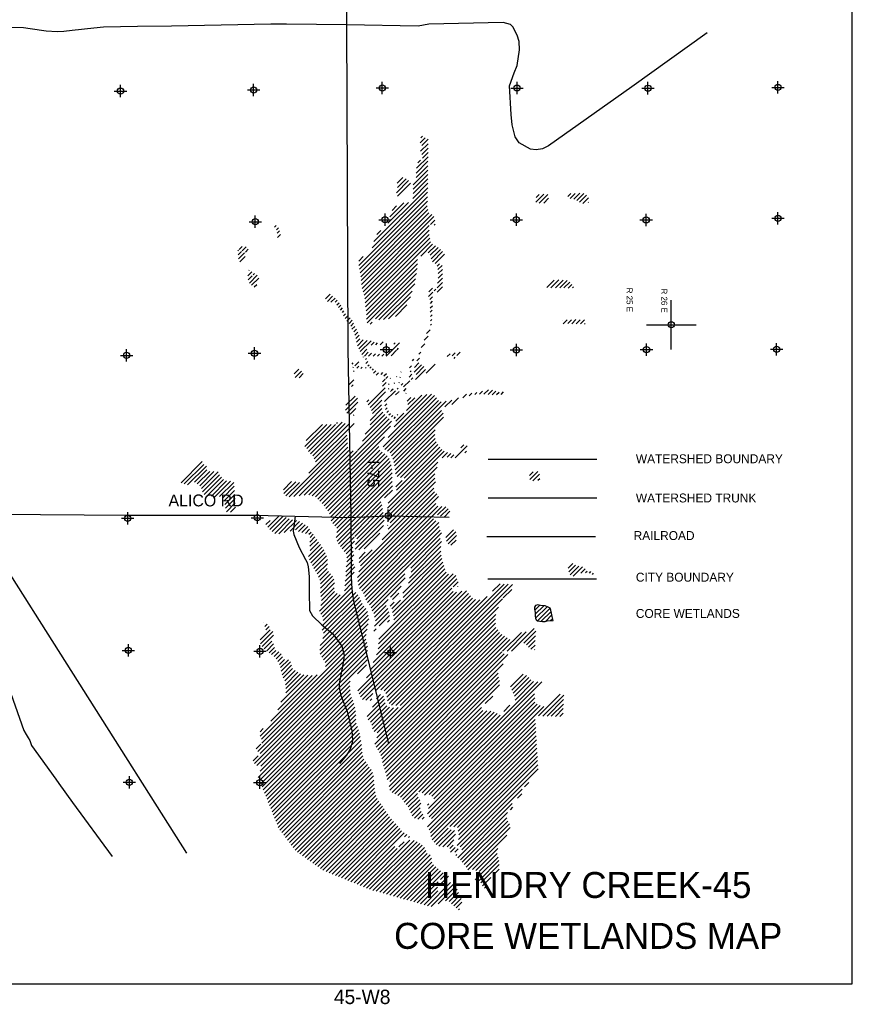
# Model space of a CAD drawing. Extents: x 164447 to 260447, y 765761 to 829592.
# Tile 15 of 16: x 226811 to 260447, y 765761 to 805534. Entities that reach past the tile are written whole.
import ezdxf
from ezdxf.enums import TextEntityAlignment as Align

# ---------------------------------------------------------------- set-up
doc = ezdxf.new("R2010")
doc.units = 0
doc.header["$LTSCALE"] = 800
doc.header["$PDMODE"] = 34
doc.header["$PDSIZE"] = 250
doc.linetypes.add('DASHED', pattern=[0])
doc.linetypes.add('STREAM', pattern=[0])
doc.layers.get('0').update_dxf_attribs({"linetype": 'CONTINUOUS'})
for name, color, linetype in [('BORDER', 1, 'CONTINUOUS'), ('CITY', 14, 'DASHED'), ('MAJROADS', 9, 'CONTINUOUS'), ('RR', 13, 'CONTINUOUS'), ('SEC', 2, 'CONTINUOUS'), ('TEXT', 7, 'CONTINUOUS'), ('TRUNKS', 5, 'STREAM'), ('WETDBA', 11, 'CONTINUOUS'), ('WETFILL', 12, 'CONTINUOUS'), ('WSHEDS', 3, 'CONTINUOUS')]:
    doc.layers.add(name, color=color, linetype=linetype)

# ---------------------------------------------------------------- blocks, each defined once
blk = doc.blocks.new('TICK')
at = {"color": 0}
for points in [[(500, 0), (500, 1000)], [(0, 500), (1000, 500)]]:
    blk.add_lwpolyline(points, dxfattribs=at)
blk.add_point((500, 500), dxfattribs=at)
blk = doc.blocks.new('*X')
at = {"color": 0}
for p, q in [((213365.517851, 804506.786923), (213566.018027, 804707.287099)), ((213383.090898, 804701.136666), (213459.934848, 804777.980615)), ((213425.916342, 804390.408719), (213680.05225, 804644.544627)), ((213378.023414, 804165.739096), (213679.342103, 804467.057784)), ((213424.804111, 804035.743098), (213678.631955, 804289.570942)), ((213217.46368, 803474.849276), (213677.211661, 803934.597256)), ((213450.284193, 803884.446483), (213677.921808, 804112.084099)), ((213193.034332, 803096.866537), (213675.791367, 803579.623571)), ((213201.68794, 803282.29684), (213676.501514, 803757.110414)), ((213260.777967, 803694.940258), (213371.228023, 803805.390314)), ((212435.746876, 802869.909167), (212664.599271, 803098.761562)), ((212444.101737, 802701.487332), (212797.303254, 803054.688849)), ((213076.902004, 802450.404123), (213673.660925, 803047.163044)), ((213077.030788, 802627.309603), (213674.371072, 803224.649886)), ((213079.082435, 802806.137944), (213675.081219, 803402.136729)), ((211492.913123, 800512.861852), (213665.735752, 802685.68448)), ((212402.531757, 802483.140657), (212894.445769, 802975.054669)), ((212442.085835, 802345.91804), (212974.388016, 802878.220221)), ((213062.671534, 802259.396957), (213669.862762, 802866.588186)), ((210884.219213, 799550.614551), (213657.481731, 802323.877069)), ((211423.486368, 800266.658401), (213661.608742, 802504.780775)), ((218037.181869, 802107.383129), (218360.096432, 802430.297692)), ((218040.457803, 802287.435759), (218173.679988, 802420.657943)), ((218166.584046, 802060.008611), (218523.912357, 802417.336921)), ((218349.313783, 802065.961653), (218545.213857, 802261.861726)), ((219328.639989, 802338.181078), (219447.868913, 802457.410001)), ((219418.628533, 802251.392926), (219624.658546, 802457.422939)), ((219572.78133, 802228.769027), (219812.522748, 802468.510446)), ((219688.961464, 802168.172466), (219971.889093, 802451.100096)), ((219800.958315, 802103.392622), (220085.445042, 802387.879349)), ((219930.470583, 802056.128195), (220159.126918, 802284.78453)), ((210915.676056, 799405.294698), (213653.354721, 802142.973363)), ((210939.983585, 799252.825532), (213649.22771, 801962.069658)), ((212054.372071, 801251.097494), (212895.458256, 802092.183679)), ((212137.452837, 801510.954956), (212703.529561, 802077.03168)), ((212223.376955, 801773.655769), (212407.987601, 801958.266416)), ((220143.36171, 802092.242626), (220158.929097, 802107.810013)), ((210959.06699, 799095.132242), (213670.154323, 801806.219575)), ((210976.198078, 798935.486635), (213710.458587, 801669.747143)), ((210991.097613, 798773.609474), (213827.658122, 801610.169983)), ((211014.160862, 798619.896028), (213918.621607, 801524.356773)), ((207478.105572, 801094.248378), (207543.255595, 801159.398401)), ((207553.98354, 800993.349651), (207635.258279, 801074.62439)), ((211061.181603, 798490.140074), (213730.251527, 801159.209997)), ((213772.95814, 801201.916611), (213950.590015, 801379.548486)), ((213931.974722, 801184.156497), (213964.966618, 801217.148394)), ((207585.341829, 800847.931245), (207679.988479, 800942.577894)), ((207590.854901, 800676.667621), (207716.234178, 800802.046898)), ((211095.386669, 798347.568444), (213725.575063, 800977.756838)), ((211119.485185, 798194.890265), (213728.599071, 800804.004151)), ((211138.810718, 798037.439103), (213749.510625, 800648.13901)), ((211604.0854, 800800.810824), (211765.36641, 800962.091833)), ((206048.266443, 800194.739335), (206169.006734, 800315.479626)), ((206173.13759, 800142.833786), (206324.954662, 800294.650859)), ((211157.710013, 797879.561703), (213783.351379, 800505.203068)), ((213382.568408, 799927.643402), (213857.66717, 800402.742164)), ((213688.615984, 800056.914283), (213973.544157, 800341.842456)), ((213769.794323, 799961.315926), (214084.661399, 800276.183003)), ((205995.973802, 800142.446694), (206017.667524, 800164.140416)), ((206002.163561, 799971.859758), (206142.53867, 800112.234867)), ((206019.902465, 799812.821967), (206267.409817, 800060.329318)), ((206073.559163, 799689.701969), (206294.293197, 799910.436003)), ((206298.008736, 800090.928237), (206408.477952, 800201.397453)), ((210882.132465, 799725.304498), (211062.274746, 799905.446779)), ((213799.186898, 799813.931807), (214183.782497, 800198.527406)), ((213851.886705, 799689.854918), (214268.544646, 800106.512859)), ((213971.468506, 799632.660024), (214341.615198, 800002.806716)), ((211176.609309, 797721.684303), (213248.652015, 799793.72701)), ((211191.206271, 797559.50457), (213247.249686, 799615.547985)), ((214041.528893, 799525.943716), (214135.539484, 799619.954307)), ((214076.680523, 799384.31865), (214245.808604, 799553.446731)), ((206400.289074, 799132.548404), (206561.180858, 799293.440188)), ((206410.653359, 798966.135993), (206577.701753, 799133.184388)), ((206433.90029, 799342.936315), (206451.456205, 799360.49223)), ((206460.589774, 798839.295713), (206774.687241, 799153.39318)), ((206549.016583, 798750.945827), (206838.464309, 799040.393552)), ((206619.307416, 799174.790051), (206670.518808, 799226.001443)), ((211190.420374, 797381.941978), (213236.699965, 799428.221569)), ((211217.657409, 797232.402318), (213206.39787, 799221.142778)), ((214058.648763, 798835.956804), (214259.603069, 799036.91111)), ((214083.635597, 799037.720334), (214258.152031, 799212.236767)), ((214091.515857, 799222.377289), (214256.700992, 799387.562424)), ((206656.197851, 798681.350399), (206759.666846, 798784.819395)), ((211558.838974, 797396.807187), (213167.490124, 799005.458337)), ((211695.325357, 797356.516875), (213145.505759, 798806.697276)), ((214041.582984, 798642.11433), (214265.933192, 798866.464538)), ((214051.389715, 798475.144366), (214259.409357, 798683.164008)), ((218476.446404, 798657.560368), (218772.266667, 798953.380631)), ((218642.514002, 798646.85127), (218957.732703, 798962.069971)), ((218822.521432, 798650.082005), (219130.833274, 798958.393847)), ((218997.802894, 798648.586772), (219292.150014, 798942.933891)), ((219169.309817, 798643.317), (219400.283076, 798874.290258)), ((219337.948469, 798635.178956), (219486.17448, 798783.404967)), ((219520.000556, 798640.454348), (219561.14718, 798681.600972)), ((209536.416142, 798202.81148), (209720.946578, 798387.341916)), ((209609.997751, 798099.616393), (209820.128288, 798309.746931)), ((211884.806126, 797369.220948), (213030.485743, 798514.900565)), ((212087.107063, 797394.745191), (212970.408027, 798278.046154)), ((213692.755317, 798293.286663), (213869.706367, 798470.237713)), ((213703.623377, 798480.931418), (213855.18346, 798632.491501)), ((213748.623485, 798172.378136), (213857.923719, 798281.67837)), ((213924.517985, 798525.049331), (213987.171561, 798587.702907)), ((209755.303603, 798068.14555), (209921.365255, 798234.207202)), ((209923.636105, 798059.701357), (210007.381901, 798143.447153)), ((209998.419907, 797957.708463), (210083.807638, 798043.096195)), ((210063.992459, 797846.50432), (210155.732411, 797938.244273)), ((212360.504163, 797491.365595), (212825.90438, 797956.765811)), ((213765.349465, 797835.550725), (213854.281061, 797924.482321)), ((213771.375757, 798018.353712), (213858.755195, 798105.73315)), ((210140.193205, 797745.928371), (210226.337705, 797832.072871)), ((210221.64352, 797650.601991), (210282.5094, 797711.46787)), ((210258.605193, 797510.786968), (210349.377854, 797601.559629)), ((210326.317835, 797401.722915), (210436.612293, 797512.017373)), ((213768.730832, 797662.155397), (213848.143552, 797741.568117)), ((213772.717521, 797489.36539), (213841.969038, 797558.616908)), ((210394.030478, 797292.658862), (210538.064683, 797436.693068)), ((210486.76131, 797208.612999), (210618.835617, 797340.687307)), ((210556.122905, 797101.197899), (210667.558214, 797212.633208)), ((210605.945103, 796974.243402), (210718.487408, 797086.785707)), ((211336.048797, 797174.01701), (211415.283057, 797253.25127)), ((213775.95905, 797315.830224), (213831.609538, 797371.480712)), ((213778.934162, 797142.028641), (213816.229279, 797179.323758)), ((219103.536125, 797340.10644), (219105.041711, 797341.612026)), ((219136.228178, 797196.021798), (219293.985511, 797353.779131)), ((219320.244632, 797203.261557), (219474.770709, 797357.787634)), ((219490.992638, 797197.232867), (219653.4284, 797359.66863)), ((219658.37304, 797187.836574), (219826.917297, 797356.380831)), ((219832.716973, 797185.403811), (219996.917892, 797349.604731)), ((220005.012375, 797180.922518), (220027.652385, 797203.562528)), ((210674.051439, 796865.573042), (210782.056753, 796973.578357)), ((210722.84835, 796737.593258), (210845.626099, 796860.371008)), ((210755.224464, 796593.192677), (210896.196276, 796734.164489)), ((213520.200084, 796529.741172), (213680.873605, 796690.414693)), ((213618.270257, 796804.588041), (213762.913395, 796949.231178)), ((210793.567227, 796454.758745), (210924.26986, 796585.461378)), ((210823.220935, 796307.635757), (211057.505816, 796541.920638)), ((210877.791993, 796185.430121), (211214.188684, 796521.826811)), ((210940.344755, 796071.206187), (211376.603156, 796507.464587)), ((211377.617673, 796331.702409), (211495.409306, 796449.494043)), ((211563.004642, 796340.312683), (211639.502584, 796416.810625)), ((211743.49571, 796344.027056), (211868.41489, 796468.946236)), ((211986.594519, 795880.019084), (212524.562189, 796417.986754)), ((212294.438795, 796364.640055), (212352.997708, 796423.198968)), ((213405.479818, 796238.244211), (213544.695312, 796377.459705)), ((211003.389874, 795957.474611), (211207.909848, 796161.994585)), ((211110.673571, 795887.981612), (211265.384315, 796042.692357)), ((211279.449436, 795879.980782), (211400.746774, 796001.27812)), ((211454.834336, 795878.588987), (211551.508028, 795975.262679)), ((211631.611032, 795878.588987), (211722.508573, 795969.486529)), ((211808.387727, 795878.588987), (211895.254757, 795965.456018)), ((212184.93472, 795901.58259), (212406.201782, 796122.849652)), ((212428.8781, 796145.525969), (212488.140775, 796204.788644)), ((213304.300639, 795960.288336), (213387.953392, 796043.941089)), ((214450.107742, 795868.658573), (214565.375774, 795983.926605)), ((214650.977122, 795892.751257), (214774.74138, 796016.515515)), ((214847.433001, 795912.430441), (214979.591664, 796044.589104)), ((210611.707322, 795565.792058), (210660.131638, 795614.216374)), ((210718.515741, 795495.823782), (210885.048935, 795662.356976)), ((210797.841221, 795398.372567), (210881.791684, 795482.32303)), ((211066.434994, 795843.743035), (211074.094902, 795851.402944)), ((211151.493933, 795752.025279), (211186.450508, 795786.981854)), ((211163.833633, 795587.588283), (211242.403195, 795666.157846)), ((211242.015481, 795488.993436), (211293.562519, 795540.540474)), ((212935.884306, 795415.095309), (213014.243392, 795493.454395)), ((213045.233973, 795701.22167), (213103.995241, 795759.982939)), ((213115.292317, 795240.949928), (213413.443216, 795539.100828)), ((213126.06102, 795428.495327), (213307.659076, 795610.093383)), ((213197.621475, 795146.502391), (213513.306958, 795462.187875)), ((213220.262242, 795699.473245), (213330.643126, 795809.854129)), ((213604.431667, 795199.759193), (213966.721437, 795562.048963)), ((214731.446059, 795796.4435), (214779.036774, 795844.034214)), ((208275.325377, 795173.953762), (208456.034539, 795354.662924)), ((208307.379799, 795029.231489), (208560.751426, 795282.603115)), ((208466.398076, 795011.47307), (208633.164427, 795178.239421)), ((210651.26571, 795428.573751), (210673.521961, 795450.830002)), ((210671.427389, 795271.958735), (210687.402615, 795287.933961)), ((210958.200622, 795381.955273), (211015.715757, 795439.470407)), ((211157.047213, 795404.025169), (211185.133135, 795432.111091)), ((211331.085193, 795401.286453), (211377.035383, 795447.236644)), ((211432.212305, 795325.63687), (211481.103381, 795374.527945)), ((211478.894802, 795195.542671), (211570.762167, 795287.410037)), ((211583.699039, 795123.570213), (211676.934293, 795216.805467)), ((211784.92967, 795148.024149), (211858.203165, 795221.297643)), ((211898.257257, 795084.575041), (212000.802861, 795187.120645)), ((211976.834313, 794986.375402), (212059.522863, 795069.063952)), ((212400.572567, 795056.560265), (212411.341838, 795067.329536)), ((212576.653192, 795232.640889), (212597.721466, 795253.709163)), ((212912.655126, 795038.312738), (213028.075198, 795153.73281)), ((212957.885245, 795260.319553), (212989.948791, 795292.383098)), ((213168.536992, 794940.641213), (213569.643518, 795341.747739)), ((210462.804283, 794709.782238), (210678.135315, 794925.11327)), ((210591.911016, 794662.112276), (210657.352116, 794727.553376)), ((211788.172267, 794797.713356), (211791.129866, 794800.670954)), ((211839.136575, 794848.677664), (211940.474691, 794950.015779)), ((211843.929243, 794676.693636), (211983.560247, 794816.32464)), ((212080.312643, 794736.300341), (212110.564614, 794766.552311)), ((212149.100045, 794981.864438), (212164.481511, 794997.245904)), ((212310.687927, 794789.89893), (212330.637369, 794809.848371)), ((212509.305269, 794811.739576), (212530.077872, 794832.512179)), ((212549.42364, 795028.634643), (212567.784777, 795046.995779)), ((212589.435268, 794715.09288), (212654.138775, 794779.796387)), ((212690.97068, 794639.851597), (212939.71755, 794888.598467)), ((212995.53343, 794944.414347), (213064.060515, 795012.941431)), ((210359.042458, 793898.913632), (210728.329194, 794268.200368)), ((211261.522694, 793917.510391), (211950.378283, 794606.365981)), ((211336.291585, 793815.502587), (211958.903001, 794438.114003)), ((211861.728369, 792219.619027), (213938.175209, 794296.065868)), ((211921.269545, 794046.927156), (212358.099454, 794483.757066)), ((212065.35332, 792600.020674), (213815.318438, 794349.985792)), ((212083.706039, 794562.917041), (212105.844066, 794585.055068)), ((212157.216737, 794459.651044), (212171.959048, 794474.393355)), ((212190.331522, 794492.76583), (212267.370024, 794569.804331)), ((212314.0045, 793025.448549), (213630.983724, 794342.427774)), ((212367.475058, 794316.355975), (212482.982809, 794431.863725)), ((212434.056103, 794559.713715), (212470.649781, 794596.307392)), ((212496.185971, 794445.066887), (212510.052285, 794458.933202)), ((212696.775144, 794468.879365), (212800.027641, 794572.131862)), ((212786.482658, 794381.810184), (212790.843856, 794386.171382)), ((212802.042392, 793690.263137), (213421.953504, 794310.174249)), ((215077.412048, 794197.86584), (215232.751658, 794353.20545)), ((215341.882842, 794285.559938), (215452.742652, 794396.419749)), ((215569.950437, 794336.850838), (215650.30232, 794417.202722)), ((215756.045918, 794346.169624), (215874.310373, 794464.434079)), ((215933.024455, 794346.371465), (216115.023916, 794528.370927)), ((216102.439233, 794339.009549), (216281.535232, 794518.105548)), ((216269.437081, 794329.230701), (216416.732676, 794476.526296)), ((216446.645939, 794329.662863), (216548.439479, 794431.456404)), ((216628.930054, 794335.170283), (216731.161566, 794437.401796)), ((210345.637796, 793708.732275), (210823.759085, 794186.853564)), ((210401.898503, 793588.216286), (210837.721658, 794024.039441)), ((211201.371761, 794034.136154), (211291.881928, 794124.646321)), ((211389.003867, 793691.438174), (211808.698294, 794111.132601)), ((211436.916722, 793562.574334), (211797.848655, 793923.506267)), ((211930.8873, 793879.768217), (212009.262778, 793958.143695)), ((211936.232872, 792117.346835), (214016.505162, 794197.619126)), ((212042.442757, 792046.780025), (214094.494482, 794098.83175)), ((212146.188932, 791973.749505), (214213.513301, 794041.073874)), ((212202.35241, 791853.136288), (214414.813299, 794065.597177)), ((212831.60954, 794073.383675), (212978.224538, 794219.998673)), ((212864.861041, 793929.858481), (213139.454917, 794204.452357)), ((214360.133745, 793834.140928), (214635.060849, 794109.068032)), ((214637.180167, 793934.410654), (214905.157949, 794202.388436)), ((210528.319197, 793537.860285), (210763.936513, 793773.477601)), ((210673.299189, 793506.063583), (210688.541396, 793521.305789)), ((211134.3913, 792729.718826), (211926.759135, 793522.086661)), ((211335.349221, 793284.230138), (211817.469978, 793766.350895)), ((211345.508442, 793117.612664), (211850.104229, 793622.20845)), ((211958.879703, 793730.983925), (212026.869455, 793798.973677)), ((212013.078875, 793608.406401), (212080.292825, 793675.620351)), ((212089.950629, 793508.50146), (212156.395469, 793574.9463)), ((212197.849712, 793439.623847), (212251.21334, 793492.987475)), ((212253.632921, 791727.640104), (214217.700158, 793691.707341)), ((212297.584254, 791594.814741), (214290.945156, 793588.175643)), ((212374.695311, 793262.916055), (212697.334888, 793585.555633)), ((212437.726066, 793502.723506), (212461.48514, 793526.48258)), ((208702.103762, 792241.974937), (209588.987649, 793128.858823)), ((208757.296104, 792473.943974), (209412.745221, 793129.393091)), ((208786.473099, 792149.567578), (209765.230077, 793128.324556)), ((208845.32622, 792031.644003), (209941.472505, 793127.790288)), ((208931.82464, 791941.365728), (210207.691152, 793217.232241)), ((209023.932651, 791856.697044), (210332.855804, 793165.620197)), ((209082.653391, 791738.641089), (210503.135857, 793159.123555)), ((209131.608871, 790196.606311), (212195.909926, 793260.907366)), ((209132.128567, 791611.339569), (210690.229888, 793169.440891)), ((209985.637873, 793171.955656), (210025.536762, 793211.854546)), ((210826.502624, 792068.276759), (212114.5619, 793356.336035)), ((211031.279966, 792449.830797), (212016.831724, 793435.382554)), ((212307.99545, 793372.99289), (212368.814246, 793433.811686)), ((212329.917417, 791450.371209), (214296.510018, 793416.963809)), ((208858.131645, 791160.565952), (210391.583749, 792694.018056)), ((209222.211471, 790110.432216), (212165.471864, 793053.692609)), ((212350.983251, 791294.660347), (213959.940389, 792903.617485)), ((212367.821411, 791134.721813), (213952.61725, 792719.517651)), ((208070.839478, 790196.49709), (210430.795345, 792556.452956)), ((208262.435648, 790211.316565), (210430.814102, 792379.695019)), ((209312.086594, 790023.530643), (211918.660747, 792630.104796)), ((212434.209701, 791024.333407), (213970.290411, 792560.414117)), ((212567.854662, 790981.201672), (214012.249132, 792425.596142)), ((212717.261246, 790953.831562), (214077.558546, 792314.128862)), ((214999.857834, 792175.767978), (215128.243892, 792304.154036)), ((208475.264773, 790247.368994), (210442.253717, 792214.357938)), ((208679.274063, 790274.601589), (210473.633102, 792068.960628)), ((208867.570075, 790286.120906), (210648.283275, 792066.834105)), ((209003.833745, 790245.60788), (210812.248142, 792054.022277)), ((209394.67834, 789929.345694), (211696.323769, 792230.991123)), ((209477.270087, 789835.160746), (211729.588612, 792087.479271)), ((209555.591243, 789736.705206), (211827.036133, 792008.150096)), ((209633.006496, 789637.343765), (211934.641745, 791938.979014)), ((212042.790136, 789749.030366), (214336.163441, 792042.403671)), ((212061.401528, 789944.418452), (214233.625704, 792116.642628)), ((212406.297593, 790466.091213), (214155.038865, 792214.832485)), ((214244.858966, 791774.3225), (214459.126845, 791988.590379)), ((214446.901488, 791799.588327), (214605.278014, 791957.964853)), ((214600.396586, 791776.30673), (214724.471937, 791900.382081)), ((214773.435615, 791772.569063), (215257.278893, 792256.412341)), ((215161.510834, 791983.867587), (215226.065615, 792048.422368)), ((203698.802109, 790774.207189), (204549.088023, 791624.493104)), ((203830.537185, 790729.165569), (204616.509338, 791515.137723)), ((209693.074453, 789520.635026), (212025.384411, 791852.944984)), ((209732.904197, 789383.688074), (212104.783924, 791755.567802)), ((209764.125399, 789238.132582), (212149.683352, 791623.690535)), ((209831.967808, 789129.198295), (212194.937076, 791492.167563)), ((212077.463172, 789606.926706), (214072.183109, 791601.646643)), ((203964.864846, 790686.716536), (204722.459976, 791444.311665)), ((204246.015026, 790791.09002), (204748.29242, 791293.367414)), ((204355.801409, 790724.099708), (204860.272436, 791228.570735)), ((204453.516834, 790645.038438), (205028.117341, 791219.638945)), ((204526.458677, 790541.203585), (205195.941587, 791210.686495)), ((204566.212555, 790404.180768), (205257.252448, 791095.220661)), ((209915.253995, 789035.707787), (212215.742291, 791336.196083)), ((209989.950271, 788933.627368), (212226.530127, 791170.207223)), ((212086.661784, 789262.571927), (213954.472379, 791130.382523)), ((212095.227255, 789447.914094), (214048.570276, 791401.257114)), ((217782.485885, 791069.308732), (217925.134566, 791211.957413)), ((217789.831842, 790899.877994), (218113.83558, 791223.881732)), ((217917.756775, 790851.026232), (218183.416398, 791116.685854)), ((204630.741316, 790291.932833), (205332.263048, 790993.454565)), ((204753.836958, 790238.251781), (205421.274272, 790905.689094)), ((204925.979164, 790233.617291), (205536.595912, 790844.23404)), ((205055.433264, 790186.294696), (205700.434631, 790831.296063)), ((205255.592068, 790209.676805), (205833.494816, 790787.579552)), ((207834.341748, 790490.329446), (208162.521026, 790818.508724)), ((207851.46257, 790330.673573), (208333.246563, 790812.457565)), ((207938.867703, 790241.30201), (208479.401758, 790781.836065)), ((209970.560946, 788560.684652), (212233.829822, 790823.953528)), ((209988.946223, 788755.846624), (212234.21493, 791001.115331)), ((212072.903653, 788895.260406), (213980.127587, 790802.48434)), ((212147.472322, 789146.605771), (213951.49299, 790950.626438)), ((212375.902799, 790612.473114), (212627.985469, 790864.555784)), ((218117.214937, 790873.707698), (218190.914206, 790947.406967)), ((205383.00479, 790160.312832), (205850.947231, 790628.255273)), ((205445.994238, 790046.525584), (205861.51687, 790462.048216)), ((205463.88252, 789887.637171), (205872.432617, 790296.187268)), ((210002.683342, 788416.030353), (212238.254078, 790651.601089)), ((210876.821197, 787168.847864), (214035.475889, 790327.502556)), ((210944.012972, 787412.816334), (213940.57237, 790409.375733)), ((211819.161996, 788464.742054), (213910.524142, 790556.1042)), ((211921.131166, 790157.701482), (212239.128985, 790475.6993)), ((205496.832339, 789743.810294), (205882.760869, 790129.738825)), ((205530.341014, 789600.542274), (205890.975089, 789961.176349)), ((210063.733529, 788300.303844), (211766.142964, 790002.71328)), ((210830.303744, 786945.553716), (214101.702769, 790216.952741)), ((210838.249596, 786776.722872), (213999.352447, 789937.825723)), ((205692.647075, 789586.07164), (205895.831626, 789789.25619)), ((210138.725775, 788198.519395), (211818.293221, 789878.086841)), ((210718.62416, 788601.641084), (211844.03821, 789727.055135)), ((210798.589302, 788504.829532), (211867.610516, 789573.850746)), ((210870.346464, 786632.043045), (214068.839992, 789830.536573)), ((210913.810933, 786498.730819), (214232.381708, 789817.301594)), ((214061.656584, 789469.799775), (214395.779839, 789803.923029)), ((214184.296702, 789415.663197), (214489.820181, 789721.186677)), ((214332.834597, 789387.424397), (214563.001027, 789617.590827)), ((207131.115552, 789079.996469), (207295.688302, 789244.569218)), ((207206.527519, 788978.63174), (207645.660852, 789417.765073)), ((207290.811402, 788886.138928), (207829.082873, 789424.410398)), ((207378.157162, 788796.707993), (207952.264672, 789370.815503)), ((207485.684994, 788727.459129), (208068.451597, 789310.225733)), ((207644.007047, 788709.004487), (208206.202308, 789271.199748)), ((207872.021427, 788760.242172), (208359.695297, 789247.916041)), ((208104.012284, 788815.456334), (208489.978959, 789201.423008)), ((208330.568326, 788865.23568), (208607.118576, 789141.78593)), ((210740.628047, 788093.314886), (211901.110795, 789253.797634)), ((210753.784657, 788283.248191), (211893.526397, 789422.989931)), ((210999.35653, 786407.499721), (213903.799246, 789311.942436)), ((211067.491553, 786298.858048), (213995.838136, 789227.204631)), ((211121.908131, 786176.497931), (214110.653474, 789165.243274)), ((208446.596899, 788804.487558), (208719.260299, 789077.150958)), ((208574.727807, 788755.84177), (208825.043039, 789006.157002)), ((208722.110873, 788726.448142), (208894.376988, 788898.714256)), ((208864.555534, 788692.116107), (208950.555501, 788778.116074)), ((210882.462841, 788058.372985), (211874.511508, 789050.421652)), ((211101.180377, 788100.313826), (211734.789878, 788733.923326)), ((211166.382777, 786044.195882), (214126.552706, 789004.36581)), ((211232.054811, 785933.091221), (214161.601894, 788862.638303)), ((212046.44141, 789045.574858), (212058.418461, 789057.551909)), ((212926.592856, 787450.85257), (214226.866591, 788751.126305)), ((214395.869422, 788566.575746), (214701.422558, 788872.128881)), ((214424.695358, 788418.624987), (214795.246773, 788789.176401)), ((208903.264683, 788377.271865), (209111.305029, 788585.312211)), ((208906.739716, 788203.970203), (209183.039708, 788480.270195)), ((208915.381251, 788566.165128), (209040.875539, 788691.659417)), ((208916.984618, 788037.43841), (209256.288195, 788376.741987)), ((210213.718022, 788096.734947), (210696.61331, 788579.630235)), ((210291.381253, 787997.621483), (210706.981869, 788413.222098)), ((212976.409823, 787323.892842), (214168.995065, 788516.478084)), ((212995.121708, 787165.828031), (214228.324028, 788399.030351)), ((214490.015447, 788307.16838), (214826.669349, 788643.822281)), ((214605.716397, 788246.092634), (214811.693141, 788452.069379)), ((208845.293342, 787788.970438), (209329.559421, 788273.236517)), ((208895.701021, 787662.601422), (209401.943275, 788168.843677)), ((208948.349231, 787538.472937), (209466.226945, 788056.350651)), ((209012.245473, 787425.592483), (209522.090965, 787935.437976)), ((210372.130787, 787901.594321), (210643.613506, 788173.07704)), ((210391.610832, 787744.297671), (210649.761696, 788002.448535)), ((210889.73825, 787712.095003), (211141.212694, 787963.569447)), ((210902.338292, 787547.918349), (211416.15588, 788061.735938)), ((212892.5317, 786709.684633), (214196.124226, 788013.277159)), ((212922.522875, 786916.452503), (214197.167466, 788191.097094)), ((209071.070329, 787307.640645), (209576.417922, 787812.988237)), ((209138.44166, 787198.23528), (209612.844381, 787672.638001)), ((210372.059036, 787371.192484), (210643.020811, 787642.154259)), ((210399.436922, 787575.347066), (210679.214233, 787855.124377)), ((212246.725221, 785533.548068), (214277.51071, 787564.333557)), ((212665.170433, 786305.54667), (214206.854867, 787847.231104)), ((212679.147133, 786142.746675), (214241.942199, 787705.541741)), ((219335.983016, 787319.505004), (219524.663664, 787508.185652)), ((209205.691821, 787088.708746), (209615.711777, 787498.728702)), ((209253.650187, 786959.890416), (209603.143987, 787309.384217)), ((209300.569059, 786830.032593), (209654.442468, 787183.906002)), ((210332.652503, 786801.455865), (210690.782707, 787159.58607)), ((210351.67755, 786997.257608), (210724.680772, 787370.26083)), ((210357.334594, 787179.691347), (210662.58565, 787484.942403)), ((211316.934634, 785841.194348), (212917.690027, 787441.949741)), ((211695.302481, 784451.795242), (214408.024491, 787164.517252)), ((212289.440929, 785399.487081), (214317.272845, 787427.318997)), ((212301.109999, 785234.379455), (214358.881051, 787292.150508)), ((219368.477293, 787175.222586), (219637.953006, 787444.698298)), ((219422.759421, 787052.728018), (219765.736052, 787395.704649)), ((219540.76382, 786993.955722), (219924.668466, 787377.860369)), ((219845.630709, 787122.045916), (220021.178217, 787297.593423)), ((220040.784006, 787140.422518), (220100.538475, 787200.176987)), ((220201.595971, 787124.457788), (220259.701538, 787182.563354)), ((220320.403896, 787066.489017), (220367.443652, 787113.528773)), ((209327.595905, 786326.729354), (209875.134728, 786874.268176)), ((209331.424628, 786507.334771), (209819.510025, 786995.420168)), ((209340.100045, 786692.786884), (209735.50743, 787088.194269)), ((209348.364282, 786170.721034), (209899.979851, 786722.336604)), ((210296.769679, 786412.01965), (210589.99327, 786705.243242)), ((210313.627455, 786605.654122), (210602.055994, 786894.082661)), ((211374.578904, 785722.061922), (212741.255566, 787088.738585)), ((211425.007282, 785595.713605), (212757.145423, 786927.851746)), ((211455.377876, 783504.763856), (214843.13871, 786892.52469)), ((211599.339879, 783825.502554), (214796.226445, 787022.38912)), ((211662.269351, 784065.208721), (214687.266575, 787090.205945)), ((211681.232073, 784260.948139), (214500.4226, 787080.138665)), ((214692.41555, 786565.024834), (214890.097026, 786762.706311)), ((209341.028024, 785809.831386), (209904.608609, 786373.411971)), ((209369.132658, 786014.712715), (209884.769438, 786530.349495)), ((209411.415501, 785349.888778), (210605.502494, 786543.975771)), ((209416.377743, 785001.297629), (210754.533549, 786339.453434)), ((209444.640171, 785206.336752), (210642.222912, 786403.919494)), ((210845.132587, 782364.188481), (214832.187391, 786351.243286)), ((210901.1778, 782243.456998), (215049.244542, 786391.52374)), ((210953.310475, 782118.812979), (215237.086852, 786402.589356)), ((211188.882481, 782884.715071), (214687.490395, 786383.322985)), ((211348.675735, 783221.285019), (214645.239337, 786517.848622)), ((212040.598748, 781968.664384), (216753.497665, 786681.563301)), ((212109.438581, 781860.727522), (216920.85982, 786672.148761)), ((212161.679473, 786155.609101), (212595.529029, 786589.458657)), ((212208.351895, 781782.864141), (217088.221975, 786662.734221)), ((212245.114125, 786062.267058), (212492.918977, 786310.07191)), ((214877.325737, 786573.158326), (214884.963021, 786580.795611)), ((216287.152349, 786391.994681), (216586.135509, 786690.977841)), ((216719.7437, 786117.47925), (217061.970634, 786459.706185)), ((209296.199355, 785588.226022), (210003.692232, 786295.718899)), ((209348.530188, 785463.78016), (210134.701862, 786249.951834)), ((209404.17993, 784812.323121), (210840.215438, 786248.358629)), ((209422.245561, 784476.835361), (210957.22869, 786011.81849)), ((209460.357526, 784691.724021), (210906.743387, 786138.109882)), ((211028.401417, 782017.127225), (215315.378073, 786304.103881)), ((211489.799808, 785483.729437), (212068.099445, 786062.029073)), ((211560.912888, 782372.862001), (215392.274182, 786204.223295)), ((211767.946848, 782403.119266), (215477.446435, 786112.618853)), ((211908.621001, 782367.016724), (215592.794539, 786051.190262)), ((211978.999208, 782260.618235), (215766.329926, 786047.948953)), ((212008.849573, 782113.691904), (216067.375685, 786172.218016)), ((212149.675001, 785790.051238), (212308.976951, 785949.353189)), ((212211.341347, 785674.940889), (212564.053109, 786027.652651)), ((212379.78375, 781777.519301), (216687.865856, 786085.601407)), ((212521.314115, 786161.690352), (212528.945895, 786169.322132)), ((209301.622936, 784002.659346), (211090.731212, 785791.767622)), ((209315.9491, 784193.762205), (211019.02956, 785896.842665)), ((209319.842505, 783844.102219), (211170.956968, 785695.216682)), ((209381.54121, 783729.024229), (211226.843648, 785574.326667)), ((211517.590399, 784981.189941), (212099.84641, 785563.445952)), ((211521.959083, 785339.112016), (211989.855187, 785807.00812)), ((211556.519979, 785196.896217), (212049.394805, 785689.771042)), ((212549.8933, 781770.852155), (216530.135246, 785751.094101)), ((217989.721175, 785619.689773), (218192.793215, 785822.761812)), ((218004.335547, 785457.527449), (218350.416497, 785803.608399)), ((218020.577691, 785296.992898), (218487.371148, 785763.786355)), ((218097.969844, 785197.608355), (218607.224796, 785706.863307)), ((218252.780303, 785175.64212), (218651.260646, 785574.122462)), ((209451.21603, 783621.922353), (211258.494705, 785429.201028)), ((209519.757355, 783513.686983), (211279.817654, 785273.747282)), ((211605.67093, 780473.076394), (216407.158503, 785274.563967)), ((211625.022252, 780669.204412), (216411.125663, 785455.307823)), ((211707.637981, 784994.460828), (212123.399887, 785410.222734)), ((212034.142102, 785144.188254), (212114.567503, 785224.613655)), ((218433.132399, 785179.21752), (218685.307166, 785431.392287)), ((218631.302221, 785200.610647), (218714.762632, 785284.071058)), ((206894.958593, 784424.422127), (207302.475497, 784831.939031)), ((206899.673668, 780540.049906), (211223.121764, 784863.498002)), ((206913.521604, 784266.208443), (207404.949189, 784757.636027)), ((207046.677474, 785106.471094), (207048.181496, 785107.975116)), ((207087.821154, 784970.838079), (207181.831114, 785064.848039)), ((207120.415585, 784826.655814), (207256.470465, 784962.710694)), ((209530.934886, 783348.087819), (211256.941832, 785074.094765)), ((211490.21909, 784777.041937), (211577.797007, 784864.619854)), ((211527.833311, 780218.46208), (216403.191342, 785093.820111)), ((211579.075857, 780092.927931), (216414.49453, 784928.346604)), ((211643.49238, 779980.567759), (216491.387884, 784828.463262)), ((211711.567554, 779871.866237), (216568.281238, 784728.579921)), ((216690.281436, 783966.696642), (217450.709741, 784727.124948)), ((216868.574062, 783968.212573), (217647.190277, 784746.828789)), ((217046.866688, 783969.728504), (217962.688439, 784885.550255)), ((217551.875577, 784297.960698), (218029.213963, 784775.299084)), ((206951.475413, 780415.074956), (211177.299508, 784640.89905)), ((206960.924762, 780247.747609), (211170.154306, 784456.977153)), ((206980.19275, 784156.102894), (207433.624217, 784609.534361)), ((207059.420517, 784058.553966), (207367.508367, 784366.641816)), ((211768.811195, 779752.333183), (216653.215133, 784636.737121)), ((211813.923184, 779620.668476), (216763.872964, 784570.618256)), ((211839.238485, 779469.207082), (216874.530794, 784504.499391)), ((211879.164806, 779332.356708), (216985.447991, 784438.639893)), ((217650.607074, 784219.9155), (218019.559623, 784588.868049)), ((217738.733215, 784131.264946), (218009.905283, 784402.437013)), ((206669.262574, 779425.755335), (211239.236869, 783995.72963)), ((206805.718951, 779915.765103), (211206.999041, 784317.045192)), ((206895.211446, 779828.480902), (211237.398424, 784170.66788)), ((207160.279182, 783982.635935), (207440.716166, 784263.072919)), ((207261.137846, 783906.717904), (207476.398803, 784121.978861)), ((207358.469843, 783827.273205), (207525.364024, 783994.167387)), ((207455.634454, 783747.661121), (207644.998325, 783937.024992)), ((211923.16776, 779199.582967), (216664.975466, 783941.390673)), ((217829.326914, 784045.081949), (218000.250943, 784216.005978)), ((217979.82579, 784018.80413), (217990.596603, 784029.574943)), ((206767.138891, 779346.854957), (211229.779264, 783809.49533)), ((206922.039602, 779324.978973), (211218.996109, 783621.935479)), ((207541.180262, 783656.430233), (207747.854453, 783863.104424)), ((207616.802421, 783555.275697), (207795.062897, 783733.536174)), ((207673.838268, 783435.53485), (207872.820995, 783634.517576)), ((207722.230709, 783307.150595), (208039.659041, 783624.578927)), ((207747.820028, 783155.963219), (208126.488175, 783534.631366)), ((211964.188961, 779063.827472), (216756.555712, 783856.194224)), ((211994.367025, 778917.228841), (216905.451826, 783828.313642)), ((207781.459063, 783012.825558), (208167.865485, 783399.231981)), ((207830.637831, 782885.227631), (208207.112292, 783261.702091)), ((207888.926894, 782766.739999), (208309.10627, 783186.919374)), ((210828.436322, 783054.598997), (211190.501391, 783416.664066)), ((212032.368244, 778778.453365), (216710.786497, 783456.871618)), ((206897.444032, 779123.606708), (210529.458917, 782755.621592)), ((207322.958309, 781140.111242), (209196.622478, 783013.775411)), ((207609.508703, 781603.438331), (208997.373252, 782991.30288)), ((207731.132503, 781901.838826), (208828.282087, 782998.988411)), ((207914.294246, 782615.330655), (208417.78045, 783118.816859)), ((207929.580671, 782453.840385), (208529.607942, 783053.867656)), ((207934.561199, 782282.044218), (208659.580026, 783007.063044)), ((212102.701157, 778495.232888), (216523.242006, 782915.773736)), ((212137.54963, 778353.304665), (216569.841571, 782785.596607)), ((212139.966619, 778709.275044), (216514.549509, 783083.857935)), ((213530.137434, 778154.902212), (218110.904916, 782735.669693)), ((213727.584372, 778175.572454), (218281.466103, 782729.454185)), ((217015.261822, 782523.910076), (217526.08914, 783034.737394)), ((217067.351029, 782399.222588), (217658.22034, 782990.091899)), ((217119.095828, 782274.190691), (217755.522298, 782910.617162)), ((217169.089996, 782147.408164), (217837.484459, 782815.802627)), ((217193.319885, 781994.861358), (217940.971702, 782742.513174)), ((206818.73205, 778868.11803), (210518.51241, 782567.89839)), ((206869.36952, 778741.978804), (210531.050201, 782403.659486)), ((212225.356135, 778264.334475), (216566.956645, 782605.934985)), ((206920.00699, 778615.839579), (210548.708854, 782244.541443)), ((206970.64446, 778489.700354), (210583.052931, 782102.108825)), ((207021.281929, 778363.561128), (210646.709121, 781988.98832)), ((211171.817646, 781983.766759), (211448.051266, 782260.000379)), ((211221.956442, 781326.798773), (211921.982825, 782026.825156)), ((211334.929592, 781970.10201), (211406.451161, 782041.623578)), ((211430.443225, 781712.062252), (211874.806413, 782156.42544)), ((211590.298219, 782048.693941), (211758.033723, 782216.429446)), ((213834.143719, 778105.355106), (217977.728414, 782248.939801)), ((213915.410032, 778009.844724), (217991.985103, 782086.419795)), ((215986.519507, 781848.721152), (216294.430696, 782156.632341)), ((218142.352558, 781352.903773), (219014.531915, 782225.08313)), ((218313.892884, 781347.667404), (219164.120303, 782197.894822)), ((218485.433211, 781342.431035), (219156.983256, 782013.981081)), ((207071.919399, 778237.421903), (210687.012712, 781852.515215)), ((207122.556869, 778111.282677), (210717.870005, 781706.595813)), ((207173.194339, 777985.143452), (210746.488644, 781558.437757)), ((211261.873358, 781189.938994), (211952.161397, 781880.227034)), ((211352.485422, 781103.774364), (212014.604433, 781765.893374)), ((211409.380755, 780983.893001), (212125.940881, 781700.453126)), ((211439.042815, 780836.778366), (212279.534998, 781677.270548)), ((211500.628608, 780721.587464), (212471.553879, 781692.512734)), ((212342.123597, 778204.325242), (215835.712165, 781697.913809)), ((212458.185511, 778143.61046), (215886.986571, 781572.41152)), ((212563.192368, 778071.840622), (216053.656036, 781562.30429)), ((212644.682176, 777976.553734), (216216.192517, 781548.064076)), ((213655.368713, 777396.250014), (218083.513324, 781824.394625)), ((213692.118776, 777609.776772), (217994.237312, 781911.895309)), ((213718.022268, 777282.126874), (218204.616591, 781768.721197)), ((213819.838, 777207.16591), (218349.899545, 781737.227455)), ((216735.829655, 781537.371128), (216989.08695, 781790.628423)), ((218656.973537, 781337.194666), (219149.84621, 781830.067339)), ((218828.513863, 781331.958297), (219142.709164, 781646.153598)), ((207223.831809, 777859.004227), (210761.581418, 781396.753836)), ((207274.469279, 777732.865001), (210760.53147, 781218.927192)), ((212719.624653, 777874.719516), (216343.133944, 781498.228807)), ((213304.896951, 778283.215119), (216470.075371, 781448.393539)), ((213438.299947, 778239.84142), (216586.574815, 781388.116288)), ((213656.699864, 776867.251079), (217999.877274, 781210.428489)), ((219000.05419, 781326.721928), (219135.572118, 781462.239856)), ((206896.477393, 780713.630326), (207024.100452, 780841.253385)), ((207325.106749, 777606.725776), (210781.150314, 781062.769341)), ((207375.744219, 777480.58655), (210822.272878, 780927.11521)), ((207426.381689, 777354.447325), (210863.453377, 780791.519014)), ((213717.741728, 776751.516248), (218016.709853, 781050.484373)), ((213775.334935, 776632.33276), (218029.248112, 780886.245936)), ((207477.019158, 777228.3081), (210904.799015, 780656.087956)), ((207527.656628, 777102.168874), (210941.239561, 780515.751806)), ((207578.294098, 776976.029649), (210964.902316, 780362.637867)), ((213795.73196, 776475.953089), (218038.487358, 780718.708487)), ((213844.300986, 776347.74542), (218047.726604, 780551.171037)), ((214564.848993, 776891.516732), (218056.965849, 780383.633588)), ((206734.609264, 780021.432111), (206922.715681, 780209.538528)), ((207628.931568, 776849.890423), (210983.810337, 780204.769192)), ((207693.268761, 776737.450921), (210999.282145, 780043.464305)), ((214723.566888, 776873.457932), (218066.205095, 780216.096138)), ((214867.504663, 776840.619011), (218075.444341, 780048.558689)), ((206610.066957, 779543.336414), (206810.737586, 779744.007043)), ((207769.874225, 776637.27969), (211022.048562, 779889.454026)), ((207846.479689, 776537.108459), (211050.667201, 779741.29597)), ((207923.085153, 776436.937227), (211090.711635, 779604.563709)), ((214900.103434, 776696.441087), (218084.683587, 779881.021239)), ((214913.474813, 776356.259075), (218103.162078, 779545.94634)), ((214924.627002, 776544.187959), (218093.922832, 779713.48379)), ((207999.690618, 776336.765996), (211158.528904, 779495.604282)), ((208076.296082, 776236.594765), (211226.961974, 779387.260657)), ((208152.901546, 776136.423534), (211305.883911, 779289.405899)), ((208229.50701, 776036.252303), (211384.974955, 779191.720248)), ((214854.826878, 776120.834445), (218112.401324, 779378.408891)), ((214977.663161, 776066.894033), (218121.64057, 779210.871441)), ((208306.112475, 775936.081072), (211440.13675, 779070.105348)), ((208399.67706, 775852.868963), (211478.47954, 778931.671442)), ((208502.799006, 775779.214213), (211483.084224, 778759.499431)), ((208605.920952, 775705.559464), (211498.808481, 778598.446993)), ((208709.042898, 775631.904714), (211517.305304, 778440.167121)), ((215037.038358, 775949.492534), (217485.270488, 778397.724664)), ((217575.367321, 778487.821497), (217756.238363, 778668.69254)), ((208812.164844, 775558.249965), (211536.931511, 778283.016632)), ((208915.286789, 775484.595215), (211571.471858, 778140.780284)), ((209018.408735, 775410.940466), (211622.435034, 778014.966764)), ((212794.984443, 777773.302611), (213246.064554, 778224.382722)), ((212873.640699, 777675.182172), (213274.625939, 778076.167411)), ((212932.247928, 777557.012705), (213341.606155, 777966.370932)), ((217298.16578, 778033.843261), (217471.137057, 778206.814537)), ((209121.530681, 775337.285716), (211692.539798, 777908.294833)), ((209224.652627, 775263.630967), (211765.947887, 777804.926227)), ((209327.774573, 775189.976217), (211845.194858, 777707.396503)), ((209430.896518, 775116.321468), (211911.844055, 777597.269005)), ((212984.076624, 777432.064706), (213382.024639, 777830.012721)), ((213039.366077, 777310.577464), (213362.599805, 777633.811192)), ((213656.488588, 777750.92328), (213713.415537, 777807.850228)), ((214886.213482, 775621.890962), (217078.085925, 777813.763406)), ((217003.885355, 777562.786141), (217109.986842, 777668.887628)), ((209556.090187, 775064.738441), (211977.000466, 777485.64872)), ((209681.875468, 775013.747027), (212048.959968, 777380.831527)), ((209807.66075, 774962.755613), (212123.415276, 777278.510139)), ((209933.446031, 774911.764199), (212205.326382, 777183.64455)), ((213124.626311, 777219.061003), (213398.767421, 777493.202112)), ((213267.731339, 777185.389336), (213466.144697, 777383.802693)), ((213437.409376, 777178.290677), (213519.370255, 777260.251555)), ((214986.3189, 775545.219686), (216886.997247, 777445.898032)), ((215060.154224, 775442.278315), (216860.279847, 777242.403937)), ((210059.231313, 774860.772785), (212287.302296, 777088.843769)), ((210185.016594, 774809.781372), (212371.572183, 776996.336961)), ((210310.801876, 774758.789958), (212455.84207, 776903.830153)), ((210436.587157, 774707.798544), (212534.960259, 776806.171646)), ((213922.402575, 776249.070313), (214496.637601, 776823.305339)), ((215139.716331, 775345.063726), (216895.868866, 777101.216261)), ((215218.81815, 775247.388849), (216969.15624, 776997.72694)), ((215279.901715, 775131.69572), (216989.881002, 776841.675007)), ((210562.372438, 774656.80713), (212611.424862, 776705.859553)), ((210688.15772, 774605.815716), (212716.040497, 776633.698493)), ((212733.478611, 776474.359912), (212826.944455, 776567.825756)), ((212882.259626, 776446.364232), (212922.804619, 776486.909225)), ((214007.160382, 776157.051425), (214606.843872, 776756.734916)), ((214118.901349, 776092.015697), (214751.996486, 776725.110834)), ((214274.175593, 776070.513246), (214781.002512, 776577.340165)), ((215472.177711, 775147.195021), (216861.175864, 776536.193173)), ((210813.943001, 774554.824302), (212340.788289, 776081.66959)), ((210939.728283, 774503.832888), (212429.497869, 775993.602474)), ((211065.513564, 774452.841474), (212941.766744, 776329.094655)), ((211191.298845, 774401.850061), (213115.430767, 776325.981982)), ((211317.084127, 774350.858647), (213238.827335, 776272.601855)), ((211449.707213, 774306.705038), (213345.389919, 776202.387743)), ((211587.534671, 774267.7558), (213445.647613, 776125.868743)), ((211725.362129, 774228.806563), (213528.596703, 776032.041137)), ((212500.132941, 776064.237547), (212707.090439, 776271.195045)), ((214445.257963, 776064.81892), (214726.923835, 776346.484792)), ((214553.066385, 775995.850647), (214690.031983, 776132.816245)), ((214586.970954, 775852.978521), (214770.363165, 776036.370731)), ((214755.094114, 775844.324985), (214894.962416, 775984.193287)), ((215612.480501, 775110.721115), (216499.815379, 775998.055992)), ((211863.189587, 774189.857325), (213595.501311, 775922.169049)), ((212001.017044, 774150.908088), (213645.818047, 775795.70909)), ((212138.844502, 774111.95885), (213770.182464, 775743.296813)), ((212276.67196, 774073.009613), (213811.56025, 775607.897903)), ((214798.880288, 775711.334464), (214839.546919, 775752.001095)), ((215747.461908, 775068.925827), (216473.708961, 775795.17288)), ((215775.898755, 774920.585978), (216507.541368, 775652.228591)), ((212414.499418, 774034.060375), (213829.394252, 775448.955209)), ((212552.326876, 773995.111138), (213898.814043, 775341.598306)), ((212690.154333, 773956.1619), (213988.886632, 775254.894199)), ((212827.981791, 773917.212663), (214086.482885, 775175.713756)), ((215738.892444, 774706.802972), (216543.331042, 775511.24157)), ((215815.351455, 774606.485287), (216556.785712, 775347.919545)), ((212965.809249, 773878.263425), (214183.416249, 775095.870425)), ((213103.636707, 773839.314188), (214284.959254, 775020.636735)), ((214187.894789, 774746.795575), (214400.701908, 774959.602693)), ((214220.566954, 774602.691045), (214502.840989, 774884.965079)), ((215593.323308, 774738.010531), (215688.408186, 774833.095409)), ((215872.617326, 774486.974464), (216210.454404, 774824.811541)), ((216311.392938, 774925.750075), (216551.8623, 775166.219438)), ((213241.464165, 773800.36495), (214085.378761, 774644.279547)), ((213379.291623, 773761.415713), (214056.085843, 774438.209933)), ((213654.946538, 773683.517238), (214589.369867, 774617.940567)), ((213805.892255, 773657.686259), (214688.482873, 774540.276878)), ((214093.145164, 773768.162473), (214760.843076, 774435.860386)), ((215958.58319, 774396.163632), (216012.460773, 774450.041215)), ((213517.11908, 773722.466475), (214076.254929, 774281.602324)), ((214380.398073, 773878.638686), (214859.373171, 774357.613784)), ((214529.344051, 773850.807969), (214905.237633, 774226.701551)), ((214623.838679, 773768.525902), (214965.416812, 774110.104035)), ((214718.333307, 773686.243835), (215016.52391, 773984.434438)), ((214812.827935, 773603.961767), (215041.839032, 773832.972864)), ((214907.322562, 773521.6797), (214950.179706, 773564.536844))]:
    blk.add_line(p, q, dxfattribs=at)

msp = doc.modelspace()

# ---------------------------------------------------------------- linework, layer by layer
at = {"layer": 'BORDER', "color": 0}
msp.add_lwpolyline([(164447.020738, 766591.706349), (260447.020738, 766591.706349), (260447.020738, 829591.706349), (164447.020738, 829591.706349)], close=True, dxfattribs=at)
at = {"layer": 'CITY', "color": 0}
msp.add_lwpolyline([(245727.92498, 782953.999707), (250116.938095, 782953.999707)], dxfattribs=at)
at = {"layer": 'MAJROADS', "color": 0}
for points in [[(240021.409723, 807737.403402), (240007.694051, 805417.180612), (240073.421902, 792255.915933), (240194.963297, 785451.780644), (240201.898754, 783450.12614), (240207.680932, 783042.965714), (240209.081337, 782743.242357), (240239.260114, 782413.330655), (240311.395869, 781982.438259), (240481.022958, 781285.329217), (241708.328829, 776279.280733)], [(254580.99261, 804996.85519), (251536.921073, 802815.459084), (248175.051053, 800435.445988), (247928.030313, 800318.049126), (247681.722376, 800270.595011), (247444.283622, 800308.989092), (246991.141213, 800557.432916), (246823.805613, 800806.961164), (246712.727178, 801281.754688), (246661.090523, 801705.978135), (246604.897188, 802859.726701), (246788.189259, 803391.477383), (246911.145974, 803690.010064), (247007.426481, 804312.583227), (246982.870831, 804648.59353), (246907.52108, 804903.180045), (246739.144307, 805246.651775), (246632.189833, 805341.674643), (246339.224563, 805422.604613), (243340.700742, 805357.231781), (242908.178352, 805275.701127), (240008.796321, 805329.232222), (237588.736572, 805349.898436), (236951.217668, 805352.398387), (232941.277184, 805273.350262), (231572.132968, 805261.322077), (230196.790002, 805229.371348), (229810.657669, 805189.337929), (228932.337142, 805096.361927), (228592.167185, 805055.860095), (228320.226731, 805042.642926), (227886.887191, 805077.037759), (227238.25383, 805165.589564), (226966.883617, 805208.326592), (225526.246338, 805240.995587)], [(223310.251348, 785338.139291), (223747.377851, 785469.179592), (224200.330783, 785532.803938), (224937.717287, 785535.633628), (225884.759849, 785562.022929), (231171.641056, 785513.85551), (234003.822556, 785517.678391), (236308.147499, 785525.473839), (240094.085365, 785431.275497), (241704.0776, 785493.244035), (244161.451491, 785443.688639)], [(237939.680803, 785484.879477), (237853.505819, 784871.789476), (237882.809771, 784743.602859), (238095.251308, 784207.663485), (238357.093634, 783730.757734), (238419.250355, 783602.503542), (238471.470157, 783434.846299), (238500.219998, 783037.266973), (238508.818945, 782426.185191), (238517.120563, 781670.551224), (238634.951299, 781456.764955), (239012.001313, 781088.036832), (239458.069172, 780732.307911), (239831.543339, 780222.319638), (239912.952216, 779870.62607), (239899.54081, 779739.242022), (239849.585912, 779410.81569), (239716.749014, 778717.892555), (239713.132622, 778556.920743), (239784.753243, 778238.100216), (240046.237424, 777587.074788), (240228.624933, 776814.656291), (240250.865038, 776446.657973), (240244.044459, 776325.116241), (240158.09342, 776065.755057), (240019.625253, 775829.49893), (239735.855394, 775488.04269)], [(225990.691275, 779586.983705), (226975.632671, 776822.972959), (227066.551418, 776654.717308), (227149.402924, 776528.416615), (227224.000408, 776418.935262), (227289.534498, 776217.35223), (228276.494694, 774852.619895), (228392.549061, 774684.177465), (228939.867073, 773917.621212), (230553.485037, 771732.49028)]]:
    msp.add_lwpolyline(points, dxfattribs=at)
at = {"layer": 'RR', "color": 0}
for points in [[(220381.346032, 828822.980188), (220465.278518, 813085.568948), (220564.345344, 793119.148886), (220592.086724, 792723.163534), (220663.816695, 792315.150697), (220835.556514, 791935.07082), (221047.308556, 791578.963067), (233547.559565, 771862.432318)], [(245689.314531, 784664.421679), (250069.171707, 784664.421679)]]:
    msp.add_lwpolyline(points, dxfattribs=at)
at = {"layer": 'SEC', "color": 0}
for p in [(241457.546869, 802775.280785), (246903.551764, 802770.901543), (252190.369727, 802767.385019), (257443.856278, 802797.563157), (230883.184443, 802648.261681), (236262.435698, 802694.515246), (236325.763625, 797373.820995), (241571.144353, 797454.314096), (246874.718836, 797450.70676), (252119.645502, 797447.417266), (257440.339754, 797510.745193), (236296.976104, 792062.004471), (241626.502677, 792209.069587), (246879.762196, 792197.356428), (252133.157934, 792210.778047), (257386.553672, 792224.199667), (231126.954305, 791972.724454), (231175.093045, 785395.336684), (236411.77767, 785417.227375), (241699.049696, 785497.493446), (231204.817122, 780058.067538), (236516.588239, 780020.901758), (241794.755506, 779967.161083), (231242.964864, 774729.131246), (236512.980902, 774717.327275)]:
    msp.add_point(p, dxfattribs=at)
at = {"layer": 'TRUNKS', "color": 0}
msp.add_lwpolyline([(245740.114779, 786220.242117), (250128.823293, 786220.242117)], dxfattribs=at)
at = {"layer": 'WETDBA', "color": 0}
msp.add_lwpolyline([(248358.948863, 781262.178113), (248328.340984, 781426.152366), (248298.918799, 781561.282005), (248266.173542, 781687.313201), (248234.514444, 781769.891824), (248160.218069, 781803.406127), (248037.282743, 781854.525622), (247849.458499, 781876.720999), (247736.86639, 781892.196129), (247643.933634, 781876.358421), (247610.70792, 781805.544632), (247614.306358, 781716.577113), (247629.680039, 781589.555185), (247636.810127, 781456.481114), (247646.76702, 781361.709584), (247677.853949, 781292.33643), (247719.493179, 781256.876111), (247821.03672, 781236.692245), (247937.647237, 781230.327374), (248039.879306, 781231.021303), (248123.666355, 781252.963425)], close=True, dxfattribs=at)
at = {"layer": 'WSHEDS', "color": 0}
msp.add_lwpolyline([(245740.114779, 787784.862619), (250128.823293, 787784.862619)], dxfattribs=at)

# ---------------------------------------------------------------- block references
at = {"color": 0, "xscale": 2, "yscale": 2, "zscale": 2}
msp.add_blockref('TICK', (252133.15793, 792210.778018), dxfattribs=at)
at = {"layer": 'WETFILL', "color": 0}
msp.add_blockref('*X', (29629.32606, -3942.283197), dxfattribs=at)

# ---------------------------------------------------------------- texts
at = {"layer": 'MAJROADS', "color": 0}
msp.add_text('I-75', height=480, rotation=270, dxfattribs=at).set_placement((240855.851105, 787744.428473))
msp.add_text('ALICO RD', height=480, dxfattribs=at).set_placement((232823.982916, 785874.180971))
at = {"layer": 'TEXT', "color": 0}
for s, p in [('R 25 E', (251327.707343, 794706.79276)), ('R 26 E', (252731.352914, 794674.207727))]:
    msp.add_text(s, height=240, rotation=270, dxfattribs=at).set_placement(p)
for s, p in [('WATERSHED BOUNDARY', (251703.60275, 787618.106443)), ('WATERSHED TRUNK', (251703.60275, 786034.005471)), ('RAILROAD', (251613.046746, 784516.319059)), ('CITY BOUNDARY', (251702.612766, 782834.184914))]:
    msp.add_text(s, height=360, dxfattribs=at).set_placement(p)
for s, height, p in [('HENDRY CREEK-45', 1050, (249777.482695, 770055.842077)), ('CORE WETLANDS MAP', 1050, (249777.482695, 768001.730425)), ('45-W8', 580, (240647.020738, 765771.706349))]:
    msp.add_text(s, height=height, dxfattribs=at).set_placement(p, align=Align.CENTER)
at = {"layer": 'WETDBA', "color": 0}
msp.add_text('CORE WETLANDS', height=360, dxfattribs=at).set_placement((251702.612766, 781369.667393))

doc.saveas('drawing.dxf')
